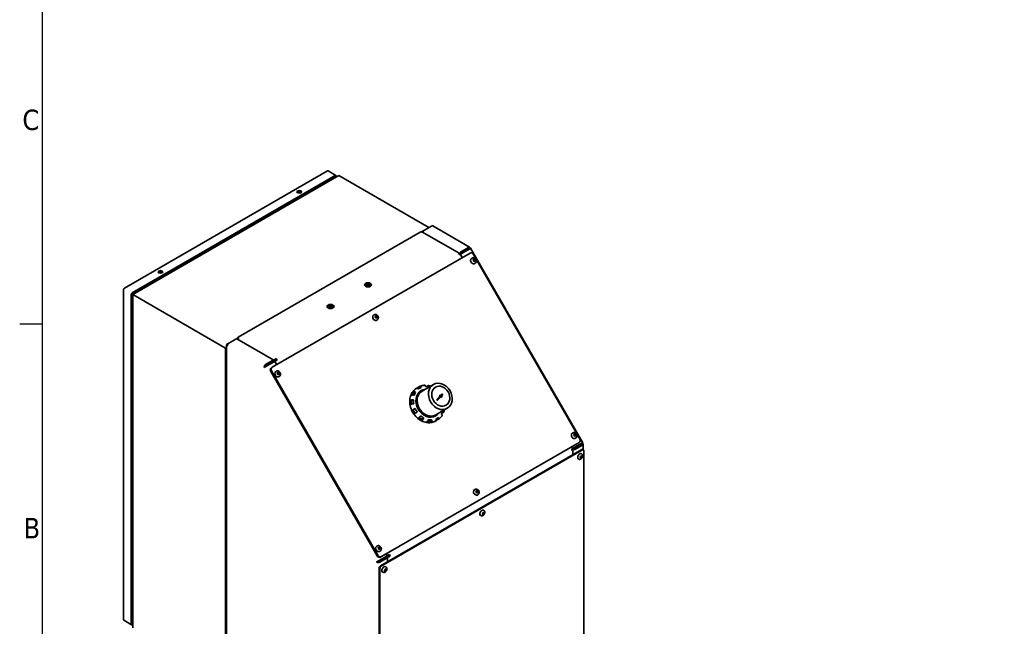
# Model space of a CAD drawing. Header units: millimetres. Extents: x 0 to 5940, y 0 to 4200.
# Tile 5 of 26: x 61 to 1751, y 882 to 1922. Entities that reach past the tile are written whole.
import ezdxf

# ---------------------------------------------------------------- set-up
doc = ezdxf.new("R2010")
doc.units = ezdxf.units.MM
doc.header["$LTSCALE"] = 10
doc.layers.get('0').update_dxf_attribs({"lineweight": 25})
for name, color, linetype, lineweight in [('Geometria schizzo (ISO)', 7, 'Continuous', 25), ('Simbolo (ISO)', 7, 'Continuous', 25), ('Spigoli visibili(ISO)', 7, 'Continuous', 35)]:
    doc.layers.add(name, color=color, linetype=linetype, lineweight=lineweight)
doc.styles.add('Testo nota (ISO)', font='tahoma.ttf')

# ---------------------------------------------------------------- blocks, each defined once
blk = doc.blocks.new('Bordi Bordo di default')
at = {"layer": 'Geometria schizzo (ISO)'}
blk.add_line((10, 140), (6.1, 140), dxfattribs=at)
at = {"layer": 'Geometria schizzo (ISO)', "flags": 128}
blk.add_lwpolyline([(10, 10), (10, 410), (584, 410), (584, 10), (10, 10)], dxfattribs=at)
at = {"layer": 'Simbolo (ISO)', "char_height": 3.5, "attachment_point": 7, "style": 'Testo nota (ISO)'}
for s, insert in [('C', (6.56, 173.19)), ('B', (6.78, 103.25))]:
    blk.add_mtext(s, dxfattribs=dict(at, insert=insert))

msp = doc.modelspace()

# ---------------------------------------------------------------- linework, layer by layer
at = {"layer": 'Spigoli visibili(ISO)'}
for p, q in [((240.747, 1461.352), (589.011, 1662.423)), ((590.131, 1662.534), (603.566, 1654.777)), ((254.182, 1453.596), (602.446, 1654.666)), ((255.37, 1450.607), (608.923, 1654.732)), ((255.596, 1452.779), (601.032, 1652.217)), ((583.43, 1642.054), (583.85, 1640.255)), ((590.595, 1646.191), (590.595, 1644.15)), ((602.616, 1651.302), (602.616, 1651.09)), ((604.03, 1653.752), (604.03, 1651.906)), ((608.923, 1654.732), (763.366, 1565.564)), ((748.345, 1557.767), (435.804, 1377.321)), ((755.587, 1561.074), (750.345, 1558.047)), ((750.795, 1557.787), (750.345, 1558.047)), ((750.345, 1558.047), (750.345, 1557.568)), ((815.137, 1521.513), (752.345, 1557.767)), ((753.138, 1558.026), (752.516, 1557.667)), ((755.587, 1561.074), (767.608, 1568.014)), ((769.815, 1568.092), (833.108, 1531.55)), ((494.42, 1325.799), (833.831, 1521.758)), ((831.018, 1531.404), (818.997, 1524.464)), ((831.018, 1529.771), (818.997, 1522.831)), ((820.304, 1521.452), (821.304, 1522.029)), ((821.304, 1522.029), (833.325, 1528.969)), ((831.018, 1529.771), (831.018, 1531.404)), ((832.612, 1528.851), (834.026, 1529.667)), ((834.711, 1529.948), (1027.409, 1196.186)), ((815.1, 1519.624), (815.583, 1519.903)), ((815.583, 1519.903), (815.316, 1519.314)), ((815.316, 1519.314), (815.583, 1519.903)), ((816.997, 1520.72), (815.583, 1519.903)), ((816.997, 1520.72), (816.32, 1519.222)), ((820.36, 1513.981), (817.313, 1519.258)), ((837.058, 1512.941), (836.688, 1512.727)), ((838.972, 1509.317), (839.808, 1511.133)), ((840.126, 1507.317), (838.972, 1509.317)), ((839.808, 1511.133), (841.8, 1510.95)), ((839.866, 1519.469), (1022.366, 1203.37)), ((842.118, 1507.133), (840.126, 1507.317)), ((840.76, 1510.349), (841.8, 1510.95)), ((841.8, 1510.95), (842.955, 1508.95)), ((841.915, 1508.349), (842.955, 1508.95)), ((842.955, 1508.95), (842.118, 1507.133)), ((842.308, 1503.847), (841.938, 1503.634)), ((239.163, 893.169), (239.163, 1458.609)), ((252.598, 885.412), (252.598, 1450.852)), ((254.012, 887.862), (254.012, 1450.036)), ((254.29, 1451.231), (255.37, 1450.607)), ((255.04, 1439.532), (255.37, 1438.554)), ((414.469, 1358.751), (255.37, 1450.607)), ((255.37, 879.06), (255.37, 1450.607)), ((669.12, 1415.982), (668.75, 1415.768)), ((671.034, 1412.358), (671.871, 1414.174)), ((672.188, 1410.358), (671.034, 1412.358)), ((671.871, 1414.174), (673.862, 1413.991)), ((674.18, 1410.174), (672.188, 1410.358)), ((672.822, 1413.39), (673.862, 1413.991)), ((673.862, 1413.991), (675.017, 1411.991)), ((673.977, 1411.39), (675.017, 1411.991)), ((674.37, 1406.888), (674, 1406.675)), ((675.017, 1411.991), (674.18, 1410.174)), ((419.712, 1367.156), (431.733, 1374.096)), ((432.147, 1374.335), (431.733, 1374.096)), ((432.183, 1374.314), (432.147, 1374.335)), ((433.206, 1374.468), (434.975, 1375.49)), ((496.971, 1337.783), (433.733, 1374.294)), ((435.354, 1374.075), (434.733, 1373.717)), ((434.975, 1375.49), (435.804, 1375.011)), ((416.126, 1359.708), (414.469, 1358.751)), ((414.469, 787.204), (414.469, 1358.751)), ((416.126, 1363.89), (416.126, 516.704)), ((419.712, 1367.156), (417.297, 1365.762)), ((418.109, 1365.293), (417.297, 1365.762)), ((495.142, 1337.486), (483.121, 1330.546)), ((483.121, 1328.913), (495.142, 1335.853)), ((485.428, 1328.111), (497.449, 1335.051)), ((495.971, 1335.375), (495.25, 1333.782)), ((495.971, 1335.375), (497.385, 1336.191)), ((496.664, 1334.598), (497.385, 1336.191)), ((497.385, 1336.191), (496.664, 1334.598)), ((498.799, 1337.008), (497.385, 1336.191)), ((498.799, 1337.008), (498.062, 1335.379)), ((502.162, 1330.269), (499.088, 1335.593)), ((500.979, 1340.648), (500.979, 1339.015)), ((501.979, 1337.96), (502.979, 1338.537)), ((481.887, 1326.36), (480.473, 1325.543)), ((483.121, 1328.913), (483.121, 1330.546)), ((483.829, 1329.321), (485.676, 1328.254)), ((491.884, 1318.562), (674.384, 1002.463)), ((494.42, 1325.799), (492.92, 1324.933)), ((675.884, 1003.329), (493.384, 1319.428)), ((501.182, 1319.023), (500.812, 1318.809)), ((503.096, 1315.399), (503.933, 1317.215)), ((504.251, 1313.399), (503.096, 1315.399)), ((503.933, 1317.215), (505.924, 1317.032)), ((506.242, 1313.215), (504.251, 1313.399)), ((504.884, 1316.431), (505.924, 1317.032)), ((505.924, 1317.032), (507.079, 1315.032)), ((506.039, 1314.431), (507.079, 1315.032)), ((506.432, 1309.929), (506.062, 1309.716)), ((507.079, 1315.032), (506.242, 1313.215)), ((740.445, 1288.645), (743.495, 1290.406)), ((742.825, 1290.238), (742.425, 1290.007)), ((744.498, 1289.823), (745.253, 1288.516)), ((747.625, 1290.122), (745.15, 1288.693)), ((748.445, 1293.264), (745.395, 1291.503)), ((746.55, 1289.501), (745.395, 1291.503)), ((750.203, 1291.374), (749.448, 1292.681)), ((750.515, 1286.017), (750.125, 1285.792)), ((771.175, 1296.213), (751.725, 1284.984)), ((757.119, 1294.288), (757.239, 1292.848)), ((762.576, 1294.403), (759.802, 1292.802)), ((763.276, 1292.292), (763.156, 1293.732)), ((733.983, 1269.76), (730.933, 1267.999)), ((733.103, 1267.799), (730.933, 1267.999)), ((732.392, 1276.977), (735.442, 1278.738)), ((733.103, 1267.799), (736.653, 1269.848)), ((737.979, 1284.244), (734.929, 1282.483)), ((736.908, 1281.109), (734.929, 1282.483)), ((736.653, 1269.848), (735.351, 1269.968)), ((736.734, 1278.477), (737.921, 1277.653)), ((736.908, 1281.109), (740.458, 1283.159)), ((740.458, 1283.159), (739.27, 1283.983)), ((741.416, 1266.907), (742.643, 1267.616)), ((742.643, 1267.616), (743.132, 1267.898)), ((743.146, 1277.553), (742.756, 1277.327)), ((744.494, 1276.279), (744.148, 1276.879)), ((782.204, 1275.583), (777.157, 1269.454)), ((777.387, 1268.955), (782.796, 1274.515)), ((777.556, 1269.016), (783.046, 1274.659)), ((782.796, 1274.515), (783.046, 1274.659)), ((783.175, 1277.161), (782.925, 1277.016)), ((784.175, 1275.429), (783.925, 1275.284)), ((783.941, 1277.851), (784.191, 1277.996)), ((785.862, 1280.025), (784.191, 1277.996)), ((784.957, 1276.736), (786.775, 1278.605)), ((784.957, 1276.736), (785.207, 1276.88)), ((787.025, 1278.749), (785.207, 1276.88)), ((786.775, 1278.605), (785.681, 1279.805)), ((787.025, 1278.749), (785.862, 1280.025)), ((786.775, 1278.605), (787.025, 1278.749)), ((731.489, 1261.32), (734.539, 1263.081)), ((737.528, 1253.693), (734.478, 1251.932)), ((735.907, 1263.289), (737.209, 1263.17)), ((738.739, 1254.392), (737.528, 1253.693)), ((739.807, 1255.009), (738.739, 1254.392)), ((741.026, 1266.682), (741.416, 1266.907)), ((794.675, 1255.51), (775.225, 1244.281)), ((788.517, 1249.806), (787.329, 1250.63)), ((737.978, 1245.87), (741.028, 1247.631)), ((742.239, 1248.33), (741.028, 1247.631)), ((742.239, 1248.33), (743.307, 1248.947)), ((747.664, 1240.349), (744.614, 1238.588)), ((749.075, 1242.616), (748.528, 1241.429)), ((750.12, 1234.767), (751.031, 1236.745)), ((750.12, 1234.767), (753.17, 1236.527)), ((751.031, 1236.745), (754.581, 1238.795)), ((754.416, 1244.39), (754.026, 1244.165)), ((754.034, 1237.607), (754.581, 1238.795)), ((755.643, 1245.099), (754.416, 1244.39)), ((756.132, 1245.382), (755.643, 1245.099)), ((761.974, 1235.991), (762.094, 1234.551)), ((764.418, 1241.771), (764.071, 1242.371)), ((764.11, 1240.341), (764.5, 1240.566)), ((764.461, 1233.385), (768.011, 1235.435)), ((768.131, 1233.995), (768.011, 1235.435)), ((775.806, 1234.442), (772.756, 1232.681)), ((775.325, 1233.946), (774.925, 1233.715)), ((775.048, 1236.909), (775.803, 1235.602)), ((775.515, 1242.716), (775.125, 1242.491)), ((777.625, 1238.161), (775.15, 1236.732)), ((777.706, 1235.539), (776.55, 1237.54)), ((777.706, 1235.539), (780.756, 1237.3)), ((780.753, 1238.459), (779.998, 1239.767)), ((784.793, 1245.124), (785.98, 1244.3)), ((786.034, 1247.366), (788.808, 1248.968)), ((761.674, 1233.302), (758.624, 1231.541)), ((764.661, 1230.985), (764.461, 1233.385)), ((764.661, 1230.985), (767.711, 1232.746)), ((1010.058, 1213.296), (1009.688, 1213.082)), ((1011.972, 1209.672), (1012.808, 1211.488)), ((1013.126, 1207.672), (1011.972, 1209.672)), ((1012.808, 1211.488), (1014.8, 1211.305)), ((1015.118, 1207.488), (1013.126, 1207.672)), ((1013.76, 1210.704), (1014.8, 1211.305)), ((1014.8, 1211.305), (1015.955, 1209.305)), ((1014.915, 1208.704), (1015.955, 1209.305)), ((1015.308, 1204.203), (1014.938, 1203.989)), ((1015.955, 1209.305), (1015.118, 1207.488)), ((1025.763, 1185.042), (679.988, 985.408)), ((681.402, 984.592), (1027.177, 1184.225)), ((1021.331, 1196.999), (681.92, 1001.04)), ((1009.452, 1186.463), (1007.86, 1189.221)), ((1008.502, 1184.706), (1009.146, 1184.642)), ((1009.146, 1184.642), (1008.502, 1184.706)), ((1008.663, 1184.364), (1009.146, 1184.642)), ((1010.56, 1185.459), (1008.924, 1185.621)), ((1010.56, 1185.459), (1009.146, 1184.642)), ((1010.317, 1176.124), (1010.317, 1183.451)), ((1013.847, 1188.534), (1012.847, 1187.956)), ((1025.409, 1193.076), (1013.388, 1186.135)), ((1025.868, 1195.474), (1013.847, 1188.534)), ((1014.803, 1185.319), (1026.824, 1192.259)), ((1025.409, 1194.916), (1026.824, 1195.732)), ((1025.409, 1193.076), (1026.824, 1192.259)), ((1028.677, 1184.374), (1027.263, 1185.19)), ((1027.995, 1193.996), (1027.995, 1184.768)), ((1029.298, 1183.001), (1029.298, 857.218)), ((1020.126, 1168.354), (1019.602, 1168.656)), ((1022.928, 1170.913), (1023.744, 1173.017)), ((1023.744, 1169.751), (1022.928, 1170.913)), ((1023.744, 1173.017), (1025.377, 1173.96)), ((1025.377, 1170.694), (1023.744, 1169.751)), ((1023.906, 1171.543), (1025.377, 1170.694)), ((1026.194, 1172.798), (1024.78, 1173.615)), ((1025.376, 1177.447), (1024.852, 1177.749)), ((1025.377, 1173.96), (1026.194, 1172.798)), ((1026.194, 1172.798), (1025.377, 1170.694)), ((842.12, 1116.337), (841.75, 1116.123)), ((844.034, 1112.713), (844.871, 1114.529)), ((845.188, 1110.713), (844.034, 1112.713)), ((844.871, 1114.529), (846.862, 1114.346)), ((847.18, 1110.529), (845.188, 1110.713)), ((845.822, 1113.745), (846.862, 1114.346)), ((846.862, 1114.346), (848.017, 1112.346)), ((846.977, 1111.745), (848.017, 1112.346)), ((847.37, 1107.244), (847, 1107.03)), ((848.017, 1112.346), (847.18, 1110.529)), ((852.188, 1071.395), (851.664, 1071.697)), ((854.99, 1073.954), (855.806, 1076.058)), ((855.806, 1072.792), (854.99, 1073.954)), ((855.806, 1076.058), (857.439, 1077.001)), ((857.439, 1073.735), (855.806, 1072.792)), ((855.969, 1074.584), (857.439, 1073.735)), ((858.256, 1075.839), (856.842, 1076.656)), ((857.438, 1080.488), (856.914, 1080.79)), ((857.439, 1077.001), (858.256, 1075.839)), ((858.256, 1075.839), (857.439, 1073.735)), ((674.182, 1019.378), (673.812, 1019.164)), ((676.096, 1015.754), (676.933, 1017.57)), ((677.251, 1013.754), (676.096, 1015.754)), ((676.933, 1017.57), (678.924, 1017.387)), ((677.884, 1016.786), (678.924, 1017.387)), ((678.924, 1017.387), (680.079, 1015.387)), ((679.039, 1014.786), (680.079, 1015.387)), ((680.079, 1015.387), (679.242, 1013.57)), ((679.242, 1013.57), (677.251, 1013.754)), ((677.513, 992.217), (689.534, 999.158)), ((689.992, 1001.556), (677.972, 994.616)), ((678.927, 991.401), (690.948, 998.341)), ((679.432, 1010.285), (679.062, 1010.071)), ((680.42, 1000.174), (681.92, 1001.04)), ((689.534, 1000.114), (687.793, 1000.287)), ((690.948, 1000.931), (689.208, 1001.103)), ((689.208, 1001.103), (690.948, 1000.931)), ((689.534, 1000.114), (690.948, 1000.931)), ((691.281, 1002.705), (689.662, 1005.51)), ((692.362, 1001.747), (690.583, 1001.923)), ((692.362, 1001.747), (690.948, 1000.931)), ((692.119, 992.413), (692.119, 999.776)), ((695.776, 1004.602), (694.776, 1004.025)), ((695.19, 1002.631), (696.605, 1001.814)), ((674.684, 992.425), (673.27, 991.608)), ((677.513, 992.217), (678.927, 991.401)), ((677.866, 981.734), (677.866, 655.952)), ((678.22, 994.759), (678.22, 992.626)), ((679.281, 655.136), (679.281, 980.918)), ((689.5, 983.529), (688.977, 983.831)), ((254.577, 966.865), (254.012, 966.539)), ((684.25, 974.436), (683.727, 974.738)), ((687.052, 976.995), (687.869, 979.099)), ((687.869, 975.833), (687.052, 976.995)), ((687.869, 979.099), (689.502, 980.042)), ((689.502, 976.776), (687.869, 975.833)), ((688.031, 977.625), (689.502, 976.776)), ((690.318, 978.88), (688.904, 979.697)), ((689.502, 980.042), (690.318, 978.88)), ((690.318, 978.88), (689.502, 976.776)), ((255.37, 900.697), (254.012, 899.913)), ((255.182, 907.428), (255.37, 907.987)), ((239.627, 892.143), (253.062, 884.387)), ((255.37, 885.183), (254.182, 884.498))]:
    msp.add_line(p, q, dxfattribs=at)
for centre, major_axis, ratio, start_param, end_param in [((589.011, 1660.594), (1.12, 1.94), 0.57735027, 0, 0.78539816), ((601.032, 1650.388), (1.12, 1.94), 0.57735027, 5.49778714, 7.06858347), ((602.446, 1652.837), (1.12, 1.94), 0.57735027, 5.49778714, 7.06858347), ((540.744, 1625.166), (-4, 0), 0.57735027, 3.50295978, 5.92181818), ((750.345, 1554.302), (-2, 3.464), 0.57735027, 5.49778714, 6.28318531), ((750.345, 1554.302), (2, 3.464), 0.57735027, 0, 0.78539816), ((755.587, 1557.808), (2, 3.464), 0.57735027, 0.78539816, 1.99787491), ((813.52, 1517.828), (-2, 3.464), 0.57735027, 4.71238898, 5.49778714), ((818.411, 1521.536), (-1.459, -1.459), 0.31783725, 4.01195004, 5.58274637), ((819.718, 1520.157), (-1.459, -1.459), 0.31783725, 4.01195004, 4.62742975), ((836.331, 1517.428), (-2.5, 4.33), 0.81649658, 4.71238898, 6.28318531), ((839.313, 1508.18), (2.625, -4.547), 0.81649658, 3.14159265, 6.28318531), ((302.449, 1487.586), (-4, 0), 0.57735027, 3.50295978, 5.92181818), ((240.747, 1459.524), (1.12, 1.94), 0.57735027, 0.78539816, 2.35619449), ((254.182, 1451.767), (1.12, 1.94), 0.57735027, 0.78539816, 2.35619449), ((255.596, 1450.95), (1.12, 1.94), 0.57735027, 0.78539816, 2.35619449), ((252.527, 1439.25), (2.56, 0), 0.57735027, 5.33117725, 7.23519337), ((252.527, 1437.617), (-3.1, 0), 0.57735027, 2.0703204, 2.73118393), ((252.598, 1432.677), (-3.1, 0), 0.57735027, 2.04451424, 2.67732099), ((252.598, 1432.677), (-4.6, 0), 0.57735027, 1.8832955, 2.21752379), ((252.598, 1420.43), (-4.6, 0), 0.57735027, 1.8832955, 2.21752379), ((252.598, 1419.613), (-4.4, 0), 0.57735027, 1.89801674, 2.25230815), ((671.375, 1411.221), (2.625, -4.547), 0.81649658, 3.14159265, 6.28318531), ((252.598, 1396.751), (-4.4, 0), 0.57735027, 1.89801674, 2.25230815), ((252.598, 1395.935), (-3.1, 0), 0.57735027, 2.04451424, 2.05749128), ((252.598, 1395.935), (-4.6, 0), 0.57735027, 1.8832955, 2.21752379), ((252.598, 1383.687), (-4.6, 0), 0.57735027, 1.8832955, 2.21752379), ((431.733, 1370.83), (2, 3.464), 0.57735027, 0, 0.78539816), ((437.804, 1373.857), (-2, 3.464), 0.57735027, 5.49778714, 7.06858347), ((437.804, 1373.857), (2, 3.464), 0.57735027, 0.78539816, 1.99787491), ((494.556, 1334.558), (1.459, 1.459), 0.31783725, 5.58274637, 7.1535427), ((500.979, 1337.382), (2, -3.464), 0.57735027, 1.57079633, 2.35619449), ((500.979, 1337.382), (-1, 1.732), 0.57735027, 4.71238898, 5.49778714), ((495.42, 1320.603), (-2.5, 4.33), 0.81649658, 0, 1.57079633), ((496.92, 1321.469), (-2.5, 4.33), 0.81649658, 0, 1.57079633), ((503.437, 1314.262), (2.625, -4.547), 0.81649658, 3.14159265, 6.28318531), ((762.625, 1264.141), (-12.5, 21.651), 0.81649658, 0, 3.14159265), ((759.075, 1262.092), (-16.25, 28.146), 0.81649658, 6.17528374, 6.39108687), ((763.015, 1264.367), (-12.5, 21.651), 0.81649658, 5.93501929, 6.83003626), ((763.475, 1264.632), (-12.04, 20.854), 0.81649658, 6.06325942, 6.85346453), ((763.475, 1264.632), (-11.75, 20.352), 0.81649658, 0, 0.58619046), ((762.625, 1264.141), (-15, 25.981), 0.81649658, 6.16625235, 6.40011827), ((756.619, 1293.999), (0.09, 1.002), 0.49756275, 5.04949839, 6.34195616), ((759.075, 1262.092), (16.25, -28.146), 0.81649658, 2.55196939, 2.5919034), ((762.625, 1264.141), (15, -25.981), 0.81649658, 2.50106092, 2.73492684), ((759.075, 1262.092), (-16.25, 28.146), 0.81649658, 0.93929599, 1.15509912), ((759.075, 1262.092), (-16.25, 28.146), 0.81649658, 0.41569721, 0.63150034), ((759.075, 1262.092), (-15, 25.981), 0.81649658, 0.93026459, 1.11800177), ((736.234, 1278.188), (0.912, -0.423), 0.49777855, 1.2344658, 2.80490351), ((759.075, 1262.092), (-15, 25.981), 0.81649658, 0.40666581, 0.50947692), ((762.625, 1264.141), (-15, 25.981), 0.81649658, 0.93026459, 1.16413051), ((762.625, 1264.141), (-15, 25.981), 0.81649658, 0.40666581, 0.64053174), ((762.219, 1263.907), (12.094, -20.947), 0.81649658, 3.7090108, 4.14497083), ((763.475, 1264.632), (12.04, -20.854), 0.81649658, 4.14210975, 5.28266821), ((763.475, 1264.632), (11.75, -20.352), 0.81649658, 3.72778311, 4.12619852), ((763.475, 1264.632), (11.75, -20.352), 0.81649658, 4.12619852, 5.29857944), ((777.362, 1269.242), (-0.15, 0.26), 0.81649658, 0.29670597, 3.36848546), ((783.675, 1276.295), (-1, 1.732), 0.81649658, 5.36559338, 7.79418918), ((783.425, 1276.15), (-0.5, 0.866), 0.81649658, 0, 3.14159265), ((783.425, 1276.15), (-1, 1.732), 0.81649658, 5.36559338, 6.19468146), ((783.675, 1276.295), (1, -1.732), 0.81649658, 5.29578021, 7.72437601), ((783.425, 1276.15), (1, -1.732), 0.81649658, 0.08850384, 1.4411907), ((759.075, 1262.092), (-16.25, 28.146), 0.81649658, 1.46289476, 1.67869789), ((735.407, 1263.001), (-1.001, -0.082), 0.28797443, 4.16632582, 5.73676354), ((759.075, 1262.092), (-15, 25.981), 0.81649658, 1.45386337, 1.68772929), ((762.625, 1264.141), (-15, 25.981), 0.81649658, 1.45386337, 1.68772929), ((763.015, 1264.367), (12.5, -21.651), 0.81649658, 4.16553803, 5.25923993), ((762.625, 1264.141), (15, -25.981), 0.81649658, 0.40666581, 0.64053174), ((759.075, 1262.092), (-16.25, 28.146), 0.81649658, 1.98649354, 2.20229667), ((759.075, 1262.092), (-15, 25.981), 0.81649658, 2.02359088, 2.21132806), ((762.625, 1264.141), (-15, 25.981), 0.81649658, 1.97746214, 2.21132806), ((753.534, 1237.319), (-0.571, -0.826), 0.28797443, 0.54642177, 2.11685949), ((762.219, 1263.907), (12.094, -20.947), 0.81649658, 5.27980713, 5.71576716), ((763.475, 1264.632), (11.75, -20.352), 0.81649658, 5.29857944, 5.69699485), ((762.625, 1264.141), (-15, 25.981), 0.81649658, 2.50106092, 2.73492684), ((763.475, 1264.632), (11.75, -20.352), 0.81649658, 5.69699485, 6.28318531), ((763.475, 1264.632), (12.04, -20.854), 0.81649658, 5.71290608, 6.50311119), ((763.015, 1264.367), (12.5, -21.651), 0.81649658, 5.73633436, 6.63135133), ((767.631, 1233.706), (0.09, 1.002), 0.49777855, 3.4782818, 5.04871951), ((759.075, 1262.092), (16.25, -28.146), 0.81649658, 6.17528374, 6.39108687), ((762.625, 1264.141), (15, -25.981), 0.81649658, 6.16625235, 6.40011827), ((780.252, 1238.171), (0.503, -0.871), 0.573903, 6.28303528, 7.85347309), ((759.075, 1262.092), (16.25, -28.146), 0.81649658, 0.54968925, 0.58962326), ((788.017, 1249.517), (0.913, -0.423), 0.49756275, 5.94643451, 7.51687222), ((759.075, 1262.092), (-16.25, 28.146), 0.81649658, 2.51009231, 2.72589544), ((759.075, 1262.092), (-15, 25.981), 0.81649658, 2.63211575, 2.73492684), ((1012.313, 1208.536), (2.625, -4.547), 0.81649658, 3.14159265, 6.28318531), ((1018.831, 1201.329), (2.5, -4.33), 0.81649658, 0, 1.57079633), ((1006.317, 1183.893), (-2, 3.464), 0.57735027, 3.92699082, 4.71238898), ((1011.974, 1186.275), (-1.993, -0.534), 0.31783725, 0.70043894, 2.27123526), ((1011.433, 1188.097), (-1.993, -0.534), 0.31783725, 1.65575555, 2.27123526), ((1025.763, 1182.592), (1.5, 2.598), 0.57735027, 0, 0.78539816), ((1027.177, 1181.776), (1.5, 2.598), 0.57735027, 5.49778714, 7.06858347), ((1022.227, 1173.203), (-2.625, -4.547), 0.57735027, 3.14159265, 6.28318531), ((844.375, 1111.577), (2.625, -4.547), 0.81649658, 3.14159265, 6.28318531), ((854.289, 1076.244), (-2.625, -4.547), 0.57735027, 3.14159265, 6.28318531), ((676.437, 1014.618), (2.625, -4.547), 0.81649658, 3.14159265, 6.28318531), ((677.92, 1004.504), (2.5, -4.33), 0.81649658, 4.71238898, 6.28318531), ((679.42, 1005.37), (2.5, -4.33), 0.81649658, 4.71238898, 6.28318531), ((688.119, 999.298), (1.993, 0.534), 0.31783725, 5.41282792, 6.98362424), ((693.776, 1003.447), (-1, 1.732), 0.57735027, 3.92699082, 4.71238898), ((693.776, 1003.447), (2, -3.464), 0.57735027, 0.78539816, 1.57079633), ((679.988, 982.959), (-1.5, -2.598), 0.57735027, 3.92699082, 5.49778714), ((681.402, 982.142), (1.5, 2.598), 0.57735027, 0.78539816, 2.35619449), ((686.352, 979.285), (-2.625, -4.547), 0.57735027, 3.14159265, 6.28318531), ((254.977, 966.28), (2.5, 0), 0.57735027, 1.4128917, 1.96688062), ((255.284, 966.457), (1, 0), 0.57735027, 1.48453788, 2.35619449), ((252.669, 963.232), (-4.5, 0), 0.57735027, 1.87397582, 2.21461634), ((252.598, 963.192), (-4.6, 0), 0.57735027, 1.8832955, 2.21752379), ((252.598, 950.944), (-4.6, 0), 0.57735027, 1.8832955, 2.21752379), ((252.598, 950.128), (-4.4, 0), 0.57735027, 1.89801674, 2.25230815), ((252.598, 927.266), (-4.4, 0), 0.57735027, 1.89801674, 2.25230815), ((252.669, 926.408), (-3.1, 0), 0.57735027, 2.01904515, 2.23115137), ((252.598, 926.449), (-4.6, 0), 0.57735027, 1.8832955, 2.21752379), ((252.598, 914.202), (-4.6, 0), 0.57735027, 1.8832955, 2.21752379), ((252.669, 909.344), (-3.1, 0), 0.57735027, 2.01904515, 2.62871896), ((252.669, 907.711), (2.56, 0), 0.57735027, 5.26487595, 6.0910872), ((240.747, 894.083), (-1.12, -1.94), 0.57735027, 5.49778714, 6.28318531), ((254.182, 886.327), (-1.12, -1.94), 0.57735027, 5.49778714, 7.06858347), ((255.596, 888.776), (-1.12, -1.94), 0.57735027, 5.49778714, 6.9252359)]:
    msp.add_ellipse(centre, major_axis=major_axis, ratio=ratio, start_param=start_param, end_param=end_param, dxfattribs=at)
for centre, major_axis, ratio in [((540.744, 1626.799), (-4, 0), 0.57735027), ((302.449, 1489.219), (-4, 0), 0.57735027), ((658.774, 1467.141), (6, 0), 0.57735027), ((658.774, 1467.141), (4.5, 0), 0.57735027), ((658.774, 1467.141), (-2.459, 0), 0.57735027), ((594.428, 1429.991), (6, 0), 0.57735027), ((594.428, 1429.991), (4.5, 0), 0.57735027), ((594.428, 1429.991), (-2.459, 0), 0.57735027), ((782.925, 1275.862), (-11.75, 20.352), 0.81649658), ((783.675, 1276.295), (-8.951, 15.504), 0.81649658), ((783.675, 1276.295), (-0.5, 0.866), 0.81649658)]:
    msp.add_ellipse(centre, major_axis=major_axis, ratio=ratio, dxfattribs=at)
for points in [[(767.608, 1568.014), (768.418, 1568.401), (769.219, 1568.425), (769.814, 1568.09)], [(501.979, 1337.96), (501.759, 1337.67), (501.475, 1337.342), (501.19, 1337.015)], [(481.887, 1326.36), (482.231, 1326.499), (482.804, 1326.77), (483.379, 1327.043)], [(744.148, 1276.879), (743.814, 1277.105), (743.48, 1277.329), (743.146, 1277.553)], [(764.5, 1240.566), (764.474, 1240.967), (764.446, 1241.369), (764.418, 1241.771)], [(694.776, 1004.025), (694.415, 1003.98), (693.99, 1003.897), (693.564, 1003.815)], [(674.684, 992.425), (674.977, 992.653), (675.498, 993.013), (676.022, 993.375)]]:
    msp.add_open_spline(points, degree=3, dxfattribs=at)
for points, knots in [([(815.583, 1519.903), (815.738, 1520.853), (815.433, 1521.524), (814.853, 1521.611), (814.48, 1521.667), (814, 1521.487), (813.52, 1521.094)], [0, 0, 0, 0, 0.95510012, 0.95510012, 0.95510012, 1.57079633, 1.57079633, 1.57079633, 1.57079633]), ([(818.997, 1524.464), (818.099, 1523.945), (817.118, 1522.96), (816.446, 1521.902), (816.01, 1521.216), (815.704, 1520.506), (815.583, 1519.903)], [-3.14159265, -3.14159265, -3.14159265, -3.14159265, -2.18902256, -2.18902256, -2.18902256, -1.57079633, -1.57079633, -1.57079633, -1.57079633]), ([(817.417, 1519.083), (817.939, 1519.594), (818.637, 1520.186), (819.371, 1520.736), (820.035, 1521.234), (820.721, 1521.692), (821.304, 1522.029)], [1.84069947, 1.84069947, 1.84069947, 1.84069947, 2.52336642, 2.52336642, 2.52336642, 3.14159265, 3.14159265, 3.14159265, 3.14159265]), ([(834.026, 1529.667), (833.99, 1530.728), (833.493, 1531.51), (832.722, 1531.707), (832.225, 1531.834), (831.622, 1531.726), (831.018, 1531.404)], [0, 0, 0, 0, 0.95510012, 0.95510012, 0.95510012, 1.57079633, 1.57079633, 1.57079633, 1.57079633]), ([(832.612, 1528.851), (832.569, 1529.494), (832.193, 1529.929), (831.664, 1529.934), (831.461, 1529.936), (831.24, 1529.88), (831.018, 1529.771)], [0, 0, 0, 0, 1.13581186, 1.13581186, 1.13581186, 1.57079633, 1.57079633, 1.57079633, 1.57079633]), ([(832.612, 1528.851), (833.021, 1529.017), (833.088, 1528.984), (832.792, 1528.743), (832.679, 1528.651), (832.518, 1528.531), (832.325, 1528.392)], [0, 0, 0, 0, 1.13581186, 1.13581186, 1.13581186, 1.57079633, 1.57079633, 1.57079633, 1.57079633]), ([(833.325, 1528.969), (834.199, 1529.534), (834.737, 1529.904), (834.711, 1529.948), (834.695, 1529.977), (834.453, 1529.876), (834.026, 1529.667)], [0, 0, 0, 0, 0.95510012, 0.95510012, 0.95510012, 1.57079633, 1.57079633, 1.57079633, 1.57079633]), ([(815.52, 1518.983), (816.53, 1519.313), (817.203, 1519.448), (817.313, 1519.258), (817.313, 1519.258), (817.313, 1519.258), (817.313, 1519.258)], [0, 0, 0, 0, 0.955100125, 0.955100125, 0.955100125, 0.955316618, 0.955316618, 0.955316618, 0.955316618]), ([(837.058, 1512.941), (837.477, 1513.182), (837.936, 1513.353), (838.889, 1513.54), (839.381, 1513.553), (840.37, 1513.429), (840.863, 1513.282), (841.817, 1512.841), (842.271, 1512.535), (843.095, 1511.791), (843.459, 1511.346), (844.05, 1510.361), (844.275, 1509.82), (844.55, 1508.695), (844.603, 1508.112), (844.512, 1506.977), (844.38, 1506.425), (843.935, 1505.432), (843.641, 1504.985), (842.989, 1504.308), (842.663, 1504.053), (842.308, 1503.847)], [4.71238898, 4.71238898, 4.71238898, 4.71238898, 4.9845269, 4.9845269, 5.26570537, 5.26570537, 5.57085659, 5.57085659, 5.90560525, 5.90560525, 6.2621348, 6.2621348, 6.62626101, 6.62626101, 6.98417731, 6.98417731, 7.31990137, 7.31990137, 7.62315054, 7.62315054, 7.85398163, 7.85398163, 7.85398163, 7.85398163]), ([(669.12, 1415.982), (669.539, 1416.224), (669.998, 1416.394), (670.951, 1416.581), (671.443, 1416.594), (672.432, 1416.47), (672.925, 1416.323), (673.879, 1415.882), (674.333, 1415.576), (675.157, 1414.832), (675.521, 1414.387), (676.112, 1413.403), (676.337, 1412.861), (676.612, 1411.736), (676.665, 1411.153), (676.574, 1410.019), (676.442, 1409.466), (675.998, 1408.473), (675.703, 1408.026), (675.051, 1407.349), (674.726, 1407.094), (674.37, 1406.888)], [4.71238898, 4.71238898, 4.71238898, 4.71238898, 4.9845269, 4.9845269, 5.26570537, 5.26570537, 5.57085659, 5.57085659, 5.90560525, 5.90560525, 6.2621348, 6.2621348, 6.62626101, 6.62626101, 6.98417731, 6.98417731, 7.31990137, 7.31990137, 7.62315054, 7.62315054, 7.85398163, 7.85398163, 7.85398163, 7.85398163]), ([(417.297, 1365.762), (416.397, 1365.145), (415.968, 1364.27), (416.183, 1363.448), (416.322, 1362.918), (416.717, 1362.415), (417.297, 1362.017)], [0, 0, 0, 0, 0.95510012, 0.95510012, 0.95510012, 1.57079633, 1.57079633, 1.57079633, 1.57079633]), ([(417.297, 1362.017), (417.214, 1363.106), (417.589, 1364.446), (418.241, 1365.519), (418.66, 1366.211), (419.185, 1366.789), (419.712, 1367.156)], [0, 0, 0, 0, 0.95510012, 0.95510012, 0.95510012, 1.57079633, 1.57079633, 1.57079633, 1.57079633]), ([(497.385, 1336.191), (497.571, 1337.121), (497.297, 1337.774), (496.673, 1337.891), (496.268, 1337.966), (495.725, 1337.823), (495.142, 1337.486)], [1.57079633, 1.57079633, 1.57079633, 1.57079633, 2.52336642, 2.52336642, 2.52336642, 3.14159265, 3.14159265, 3.14159265, 3.14159265]), ([(500.979, 1340.648), (499.923, 1340.218), (498.879, 1339.264), (498.204, 1338.204), (497.799, 1337.568), (497.524, 1336.902), (497.408, 1336.318)], [0, 0, 0, 0, 0.95510012, 0.95510012, 0.95510012, 1.5288113, 1.5288113, 1.5288113, 1.5288113]), ([(497.449, 1335.051), (498.347, 1335.57), (498.977, 1335.779), (499.087, 1335.595), (499.087, 1335.594), (499.088, 1335.594), (499.088, 1335.593)], [-3.141592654, -3.141592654, -3.141592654, -3.141592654, -2.189022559, -2.189022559, -2.189022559, -2.186276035, -2.186276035, -2.186276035, -2.186276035]), ([(500.979, 1339.015), (500.259, 1338.813), (499.553, 1338.234), (499.143, 1337.65), (498.986, 1337.426), (498.87, 1337.204), (498.799, 1337.008)], [0, 0, 0, 0, 1.13581186, 1.13581186, 1.13581186, 1.57079633, 1.57079633, 1.57079633, 1.57079633]), ([(499.237, 1335.342), (499.773, 1335.833), (500.478, 1336.422), (501.19, 1337.015), (501.83, 1337.548), (502.469, 1338.08), (502.979, 1338.537)], [0.26990314, 0.26990314, 0.26990314, 0.26990314, 0.95510012, 0.95510012, 0.95510012, 1.57079633, 1.57079633, 1.57079633, 1.57079633]), ([(483.121, 1330.546), (482.257, 1330.005), (481.405, 1328.94), (480.922, 1327.77), (480.61, 1327.016), (480.449, 1326.227), (480.473, 1325.543)], [0, 0, 0, 0, 0.95510012, 0.95510012, 0.95510012, 1.57079633, 1.57079633, 1.57079633, 1.57079633]), ([(480.473, 1325.543), (481.135, 1325.866), (482.249, 1326.45), (483.378, 1327.042), (484.105, 1327.424), (484.831, 1327.805), (485.428, 1328.111)], [0, 0, 0, 0, 0.95510012, 0.95510012, 0.95510012, 1.57079633, 1.57079633, 1.57079633, 1.57079633]), ([(481.887, 1326.36), (481.844, 1327.003), (482.133, 1327.822), (482.575, 1328.388), (482.745, 1328.605), (482.933, 1328.785), (483.121, 1328.913)], [0, 0, 0, 0, 1.13581186, 1.13581186, 1.13581186, 1.57079633, 1.57079633, 1.57079633, 1.57079633]), ([(501.182, 1319.023), (501.601, 1319.265), (502.061, 1319.435), (503.013, 1319.622), (503.505, 1319.635), (504.494, 1319.511), (504.987, 1319.364), (505.941, 1318.923), (506.395, 1318.617), (507.22, 1317.873), (507.583, 1317.428), (508.174, 1316.444), (508.399, 1315.902), (508.674, 1314.777), (508.727, 1314.194), (508.636, 1313.06), (508.504, 1312.507), (508.06, 1311.514), (507.766, 1311.067), (507.113, 1310.391), (506.788, 1310.135), (506.432, 1309.929)], [4.71238898, 4.71238898, 4.71238898, 4.71238898, 4.9845269, 4.9845269, 5.26570537, 5.26570537, 5.57085659, 5.57085659, 5.90560525, 5.90560525, 6.2621348, 6.2621348, 6.62626101, 6.62626101, 6.98417731, 6.98417731, 7.31990137, 7.31990137, 7.62315054, 7.62315054, 7.85398163, 7.85398163, 7.85398163, 7.85398163]), ([(742.425, 1290.007), (739.973, 1288.591), (737.798, 1286.698), (734.213, 1282.146), (732.807, 1279.485), (730.899, 1273.651), (730.405, 1270.474), (730.386, 1263.928), (730.865, 1260.558), (732.75, 1253.973), (734.158, 1250.759), (737.758, 1244.815), (739.951, 1242.085), (744.902, 1237.389), (747.66, 1235.423), (753.461, 1232.46), (756.502, 1231.461), (762.553, 1230.541), (765.561, 1230.614), (770.713, 1231.711), (772.912, 1232.552), (774.925, 1233.715)], [1.57079633, 1.57079633, 1.57079633, 1.57079633, 1.88602243, 1.88602243, 2.20293633, 2.20293633, 2.52285703, 2.52285703, 2.84469127, 2.84469127, 3.16724325, 3.16724325, 3.48993692, 3.48993692, 3.81242648, 3.81242648, 4.13404776, 4.13404776, 4.45350288, 4.45350288, 4.71238898, 4.71238898, 4.71238898, 4.71238898]), ([(739.27, 1283.983), (739.172, 1284.051), (739.043, 1284.123), (738.815, 1284.221), (738.676, 1284.264), (738.451, 1284.31), (738.324, 1284.319), (738.136, 1284.305), (738.04, 1284.279), (737.979, 1284.244)], [-0.148545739, -0.148545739, -0.148545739, -0.148545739, -0.11122058, -0.11122058, -0.074017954, -0.074017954, -0.036953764, -0.036953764, 0, 0, 0, 0]), ([(743.495, 1290.406), (743.556, 1290.442), (743.643, 1290.458), (743.805, 1290.442), (743.908, 1290.406), (744.083, 1290.305), (744.186, 1290.221), (744.348, 1290.05), (744.436, 1289.931), (744.498, 1289.823)], [-0.59423333, -0.59423333, -0.59423333, -0.59423333, -0.557279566, -0.557279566, -0.520215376, -0.520215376, -0.48301275, -0.48301275, -0.445687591, -0.445687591, -0.445687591, -0.445687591]), ([(749.448, 1292.681), (749.385, 1292.789), (749.298, 1292.907), (749.136, 1293.079), (749.032, 1293.162), (748.857, 1293.264), (748.754, 1293.3), (748.593, 1293.316), (748.506, 1293.299), (748.445, 1293.264)], [-0.148545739, -0.148545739, -0.148545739, -0.148545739, -0.11122058, -0.11122058, -0.074017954, -0.074017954, -0.036953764, -0.036953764, 0, 0, 0, 0]), ([(756.68, 1295.002), (756.108, 1294.986), (755.54, 1294.95), (754.412, 1294.838), (753.852, 1294.763), (752.743, 1294.572), (752.194, 1294.457), (751.109, 1294.188), (750.573, 1294.034), (749.517, 1293.687), (748.996, 1293.495), (748.484, 1293.283)], [1.155227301, 1.155227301, 1.155227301, 1.155227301, 1.216758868, 1.216758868, 1.278290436, 1.278290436, 1.339822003, 1.339822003, 1.401353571, 1.401353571, 1.462885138, 1.462885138, 1.462885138, 1.462885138]), ([(763.156, 1293.732), (763.146, 1293.851), (763.12, 1293.982), (763.054, 1294.174), (763.003, 1294.268), (762.902, 1294.385), (762.834, 1294.429), (762.713, 1294.453), (762.638, 1294.439), (762.576, 1294.403)], [-0.148545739, -0.148545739, -0.148545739, -0.148545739, -0.11122058, -0.11122058, -0.074017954, -0.074017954, -0.036953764, -0.036953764, 0, 0, 0, 0]), ([(766.365, 1293.436), (766.322, 1293.451), (766.278, 1293.467), (765.662, 1293.679), (765.087, 1293.858), (763.933, 1294.178), (763.354, 1294.319), (762.775, 1294.44)], [0.81151081, 0.81151081, 0.81151081, 0.81151081, 0.816198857, 0.816198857, 0.877618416, 0.877618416, 0.939037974, 0.939037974, 0.939037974, 0.939037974]), ([(735.351, 1269.968), (735.243, 1269.978), (735.103, 1269.982), (734.857, 1269.972), (734.709, 1269.958), (734.47, 1269.922), (734.338, 1269.893), (734.142, 1269.835), (734.045, 1269.795), (733.983, 1269.76)], [-0.148545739, -0.148545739, -0.148545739, -0.148545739, -0.11122058, -0.11122058, -0.074017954, -0.074017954, -0.036953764, -0.036953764, 0, 0, 0, 0]), ([(788.94, 1249.122), (789.124, 1249.684), (789.291, 1250.256), (789.591, 1251.415), (789.724, 1252.002), (789.848, 1252.642), (789.857, 1252.688), (789.865, 1252.733)], [5.344147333, 5.344147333, 5.344147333, 5.344147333, 5.405566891, 5.405566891, 5.46698645, 5.46698645, 5.471674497, 5.471674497, 5.471674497, 5.471674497]), ([(748.528, 1241.429), (748.483, 1241.331), (748.416, 1241.207), (748.285, 1240.999), (748.199, 1240.878), (748.048, 1240.69), (747.956, 1240.589), (747.808, 1240.449), (747.725, 1240.384), (747.664, 1240.349)], [0.445687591, 0.445687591, 0.445687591, 0.445687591, 0.48301275, 0.48301275, 0.520215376, 0.520215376, 0.557279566, 0.557279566, 0.59423333, 0.59423333, 0.59423333, 0.59423333]), ([(762.094, 1234.551), (762.104, 1234.432), (762.101, 1234.284), (762.072, 1234.037), (762.041, 1233.895), (761.968, 1233.678), (761.913, 1233.563), (761.806, 1233.407), (761.736, 1233.338), (761.674, 1233.302)], [-0.148545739, -0.148545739, -0.148545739, -0.148545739, -0.11122058, -0.11122058, -0.074017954, -0.074017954, -0.036953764, -0.036953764, 0, 0, 0, 0]), ([(775.803, 1235.602), (775.865, 1235.494), (775.924, 1235.359), (775.991, 1235.133), (776.012, 1235.001), (776.012, 1234.799), (775.992, 1234.692), (775.925, 1234.544), (775.867, 1234.477), (775.806, 1234.442)], [-0.148545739, -0.148545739, -0.148545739, -0.148545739, -0.11122058, -0.11122058, -0.074017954, -0.074017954, -0.036953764, -0.036953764, 0, 0, 0, 0]), ([(780.792, 1237.324), (781.231, 1237.662), (781.658, 1238.016), (782.487, 1238.758), (782.888, 1239.145), (783.664, 1239.95), (784.038, 1240.368), (784.757, 1241.233), (785.103, 1241.68), (785.763, 1242.601), (786.079, 1243.075), (786.379, 1243.562)], [4.820300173, 4.820300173, 4.820300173, 4.820300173, 4.88183174, 4.88183174, 4.943363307, 4.943363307, 5.004894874, 5.004894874, 5.066426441, 5.066426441, 5.127958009, 5.127958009, 5.127958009, 5.127958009]), ([(785.98, 1244.3), (786.078, 1244.232), (786.179, 1244.144), (786.312, 1243.991), (786.368, 1243.899), (786.419, 1243.753), (786.422, 1243.673), (786.397, 1243.597), (786.388, 1243.579), (786.378, 1243.563)], [0.445687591, 0.445687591, 0.445687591, 0.445687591, 0.48301275, 0.48301275, 0.520215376, 0.520215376, 0.557279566, 0.557279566, 0.568194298, 0.568194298, 0.568194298, 0.568194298]), ([(1010.058, 1213.296), (1010.477, 1213.538), (1010.936, 1213.708), (1011.889, 1213.895), (1012.381, 1213.908), (1013.37, 1213.785), (1013.863, 1213.637), (1014.817, 1213.196), (1015.271, 1212.89), (1016.095, 1212.146), (1016.459, 1211.701), (1017.05, 1210.717), (1017.275, 1210.175), (1017.55, 1209.05), (1017.603, 1208.467), (1017.512, 1207.333), (1017.38, 1206.781), (1016.935, 1205.787), (1016.641, 1205.341), (1015.989, 1204.664), (1015.663, 1204.408), (1015.308, 1204.203)], [4.71238898, 4.71238898, 4.71238898, 4.71238898, 4.9845269, 4.9845269, 5.26570537, 5.26570537, 5.57085659, 5.57085659, 5.90560525, 5.90560525, 6.2621348, 6.2621348, 6.62626101, 6.62626101, 6.98417731, 6.98417731, 7.31990137, 7.31990137, 7.62315054, 7.62315054, 7.85398163, 7.85398163, 7.85398163, 7.85398163]), ([(1009.446, 1186.46), (1009.487, 1186.393), (1009.463, 1186.289), (1009.372, 1186.146), (1009.205, 1185.887), (1008.827, 1185.505), (1008.317, 1185.048)], [0.615479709, 0.615479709, 0.615479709, 0.615479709, 0.955100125, 0.955100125, 0.955100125, 1.570796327, 1.570796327, 1.570796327, 1.570796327]), ([(1009.146, 1184.642), (1010.044, 1184.339), (1011.387, 1184.303), (1012.64, 1184.549), (1013.453, 1184.709), (1014.22, 1184.982), (1014.803, 1185.319)], [1.57079633, 1.57079633, 1.57079633, 1.57079633, 2.52336642, 2.52336642, 2.52336642, 3.14159265, 3.14159265, 3.14159265, 3.14159265]), ([(1009.146, 1182.26), (1010.046, 1182.601), (1010.475, 1183.2), (1010.26, 1183.746), (1010.121, 1184.098), (1009.726, 1184.423), (1009.146, 1184.642)], [0, 0, 0, 0, 0.95510012, 0.95510012, 0.95510012, 1.57079633, 1.57079633, 1.57079633, 1.57079633]), ([(1013.847, 1188.534), (1012.949, 1188.015), (1011.673, 1187.433), (1010.527, 1187.019), (1010.109, 1186.868), (1009.709, 1186.739), (1009.351, 1186.64)], [-3.14159265, -3.14159265, -3.14159265, -3.14159265, -2.18902256, -2.18902256, -2.18902256, -1.84069947, -1.84069947, -1.84069947, -1.84069947]), ([(1025.409, 1194.916), (1025.757, 1195.187), (1025.763, 1195.261), (1025.406, 1195.126), (1025.27, 1195.074), (1025.085, 1194.995), (1024.868, 1194.897)], [0, 0, 0, 0, 1.13581186, 1.13581186, 1.13581186, 1.57079633, 1.57079633, 1.57079633, 1.57079633]), ([(1025.409, 1194.916), (1025.945, 1194.557), (1026.133, 1194.014), (1025.874, 1193.553), (1025.774, 1193.377), (1025.614, 1193.213), (1025.409, 1193.076)], [0, 0, 0, 0, 1.13581186, 1.13581186, 1.13581186, 1.57079633, 1.57079633, 1.57079633, 1.57079633]), ([(1026.824, 1195.732), (1027.435, 1196.145), (1027.577, 1196.286), (1027.184, 1196.119), (1026.931, 1196.011), (1026.465, 1195.78), (1025.868, 1195.474)], [0, 0, 0, 0, 0.95510012, 0.95510012, 0.95510012, 1.57079633, 1.57079633, 1.57079633, 1.57079633]), ([(1026.824, 1192.259), (1027.724, 1192.821), (1028.153, 1193.641), (1027.938, 1194.408), (1027.799, 1194.902), (1027.404, 1195.37), (1026.824, 1195.732)], [0, 0, 0, 0, 0.95510012, 0.95510012, 0.95510012, 1.57079633, 1.57079633, 1.57079633, 1.57079633]), ([(1025.376, 1177.447), (1025.716, 1177.251), (1026.02, 1176.995), (1026.532, 1176.405), (1026.731, 1176.069), (1027.05, 1175.321), (1027.144, 1174.911), (1027.241, 1173.992), (1027.209, 1173.492), (1027.018, 1172.443), (1026.837, 1171.901), (1026.354, 1170.871), (1026.051, 1170.384), (1025.334, 1169.493), (1024.92, 1169.088), (1023.971, 1168.418), (1023.438, 1168.143), (1022.344, 1167.883), (1021.823, 1167.844), (1020.889, 1168.005), (1020.488, 1168.145), (1020.126, 1168.354)], [0.78539816, 0.78539816, 0.78539816, 0.78539816, 0.98218983, 0.98218983, 1.1944242, 1.1944242, 1.45547764, 1.45547764, 1.80089714, 1.80089714, 2.20923225, 2.20923225, 2.61939306, 2.61939306, 3.03090284, 3.03090284, 3.42778249, 3.42778249, 3.71716884, 3.71716884, 3.92699082, 3.92699082, 3.92699082, 3.92699082]), ([(842.12, 1116.337), (842.539, 1116.579), (842.998, 1116.749), (843.951, 1116.936), (844.443, 1116.949), (845.432, 1116.826), (845.925, 1116.678), (846.879, 1116.237), (847.333, 1115.931), (848.157, 1115.187), (848.521, 1114.742), (849.112, 1113.758), (849.337, 1113.216), (849.612, 1112.091), (849.665, 1111.508), (849.574, 1110.374), (849.442, 1109.822), (848.998, 1108.828), (848.703, 1108.382), (848.051, 1107.705), (847.726, 1107.449), (847.37, 1107.244)], [4.71238898, 4.71238898, 4.71238898, 4.71238898, 4.9845269, 4.9845269, 5.26570537, 5.26570537, 5.57085659, 5.57085659, 5.90560525, 5.90560525, 6.2621348, 6.2621348, 6.62626101, 6.62626101, 6.98417731, 6.98417731, 7.31990137, 7.31990137, 7.62315054, 7.62315054, 7.85398163, 7.85398163, 7.85398163, 7.85398163]), ([(857.438, 1080.488), (857.778, 1080.292), (858.082, 1080.036), (858.594, 1079.446), (858.793, 1079.11), (859.112, 1078.362), (859.206, 1077.952), (859.304, 1077.033), (859.271, 1076.533), (859.08, 1075.484), (858.899, 1074.942), (858.416, 1073.912), (858.114, 1073.425), (857.396, 1072.534), (856.982, 1072.129), (856.033, 1071.459), (855.5, 1071.184), (854.406, 1070.924), (853.885, 1070.885), (852.951, 1071.046), (852.55, 1071.186), (852.188, 1071.395)], [0.78539816, 0.78539816, 0.78539816, 0.78539816, 0.98218983, 0.98218983, 1.1944242, 1.1944242, 1.45547764, 1.45547764, 1.80089714, 1.80089714, 2.20923225, 2.20923225, 2.61939306, 2.61939306, 3.03090284, 3.03090284, 3.42778249, 3.42778249, 3.71716884, 3.71716884, 3.92699082, 3.92699082, 3.92699082, 3.92699082]), ([(674.182, 1019.378), (674.601, 1019.62), (675.061, 1019.79), (676.013, 1019.977), (676.505, 1019.99), (677.494, 1019.867), (677.987, 1019.719), (678.941, 1019.278), (679.395, 1018.972), (680.22, 1018.228), (680.583, 1017.783), (681.174, 1016.799), (681.399, 1016.257), (681.674, 1015.132), (681.727, 1014.549), (681.636, 1013.415), (681.504, 1012.863), (681.06, 1011.869), (680.766, 1011.423), (680.113, 1010.746), (679.788, 1010.49), (679.432, 1010.285)], [4.71238898, 4.71238898, 4.71238898, 4.71238898, 4.9845269, 4.9845269, 5.26570537, 5.26570537, 5.57085659, 5.57085659, 5.90560525, 5.90560525, 6.2621348, 6.2621348, 6.62626101, 6.62626101, 6.98417731, 6.98417731, 7.31990137, 7.31990137, 7.62315054, 7.62315054, 7.85398163, 7.85398163, 7.85398163, 7.85398163]), ([(691.275, 1002.702), (691.315, 1002.637), (691.287, 1002.543), (691.185, 1002.422), (690.998, 1002.2), (690.575, 1001.893), (689.992, 1001.556)], [2.186276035, 2.186276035, 2.186276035, 2.186276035, 2.523366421, 2.523366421, 2.523366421, 3.141592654, 3.141592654, 3.141592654, 3.141592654]), ([(690.948, 998.341), (691.846, 998.86), (692.275, 999.526), (692.064, 1000.074), (691.926, 1000.43), (691.531, 1000.734), (690.948, 1000.931)], [-3.14159265, -3.14159265, -3.14159265, -3.14159265, -2.18902256, -2.18902256, -2.18902256, -1.57079633, -1.57079633, -1.57079633, -1.57079633]), ([(691.069, 1000.887), (691.967, 1000.585), (693.252, 1000.535), (694.452, 1000.825), (695.261, 1001.02), (696.024, 1001.364), (696.605, 1001.814)], [0.04198503, 0.04198503, 0.04198503, 0.04198503, 0.95510012, 0.95510012, 0.95510012, 1.57079633, 1.57079633, 1.57079633, 1.57079633]), ([(695.776, 1004.602), (694.766, 1004.272), (693.443, 1003.761), (692.293, 1003.351), (691.877, 1003.203), (691.485, 1003.068), (691.136, 1002.958)], [0, 0, 0, 0, 0.95510012, 0.95510012, 0.95510012, 1.30089319, 1.30089319, 1.30089319, 1.30089319]), ([(695.19, 1002.631), (694.655, 1002.109), (693.801, 1001.787), (693.09, 1001.724), (692.817, 1001.7), (692.567, 1001.71), (692.362, 1001.747)], [0, 0, 0, 0, 1.13581186, 1.13581186, 1.13581186, 1.57079633, 1.57079633, 1.57079633, 1.57079633]), ([(677.972, 994.616), (677.097, 994.051), (675.909, 993.306), (674.895, 992.661), (674.241, 992.245), (673.664, 991.874), (673.27, 991.608)], [0, 0, 0, 0, 0.95510012, 0.95510012, 0.95510012, 1.57079633, 1.57079633, 1.57079633, 1.57079633]), ([(673.27, 991.608), (674.171, 991.046), (675.519, 990.757), (676.774, 990.839), (677.583, 990.892), (678.346, 991.093), (678.927, 991.401)], [0, 0, 0, 0, 0.95510012, 0.95510012, 0.95510012, 1.57079633, 1.57079633, 1.57079633, 1.57079633]), ([(674.684, 992.425), (675.22, 992.066), (676.074, 991.907), (676.785, 992.007), (677.057, 992.045), (677.308, 992.118), (677.513, 992.217)], [0, 0, 0, 0, 1.13581186, 1.13581186, 1.13581186, 1.57079633, 1.57079633, 1.57079633, 1.57079633]), ([(689.5, 983.529), (689.84, 983.333), (690.144, 983.077), (690.656, 982.487), (690.856, 982.151), (691.174, 981.403), (691.268, 980.993), (691.366, 980.074), (691.333, 979.574), (691.142, 978.525), (690.961, 977.983), (690.478, 976.953), (690.176, 976.466), (689.458, 975.575), (689.044, 975.17), (688.095, 974.5), (687.562, 974.225), (686.468, 973.965), (685.948, 973.926), (685.013, 974.087), (684.613, 974.227), (684.25, 974.436)], [0.78539816, 0.78539816, 0.78539816, 0.78539816, 0.98218983, 0.98218983, 1.1944242, 1.1944242, 1.45547764, 1.45547764, 1.80089714, 1.80089714, 2.20923225, 2.20923225, 2.61939306, 2.61939306, 3.03090284, 3.03090284, 3.42778249, 3.42778249, 3.71716884, 3.71716884, 3.92699082, 3.92699082, 3.92699082, 3.92699082]), ([(254.012, 965.843), (254.171, 965.806), (254.333, 965.762), (254.775, 965.621), (255.065, 965.507), (255.37, 965.352)], [2.734614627, 2.734614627, 2.734614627, 2.734614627, 2.862827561, 2.862827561, 3.075485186, 3.075485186, 3.075485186, 3.075485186])]:
    msp.add_open_spline(points, degree=3, knots=knots, dxfattribs=at)
for points, weights in [([(840.76, 1510.349), (840.012, 1510.346), (839.475, 1510.41)], [1, 1.09431500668, 1.07362950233]), ([(841.915, 1508.349), (841.171, 1509.253), (840.76, 1510.349)], [1, 1.15470053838, 1]), ([(841.325, 1507.206), (841.538, 1507.703), (841.915, 1508.349)], [1.07362950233, 1.09431500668, 1]), ([(672.822, 1413.39), (672.074, 1413.387), (671.538, 1413.451)], [1, 1.09431500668, 1.07362950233]), ([(673.977, 1411.39), (673.233, 1412.294), (672.822, 1413.39)], [1, 1.15470053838, 1]), ([(673.388, 1410.247), (673.6, 1410.744), (673.977, 1411.39)], [1.07362950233, 1.09431500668, 1]), ([(504.884, 1316.431), (504.136, 1316.428), (503.6, 1316.492)], [1, 1.09431500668, 1.07362950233]), ([(506.039, 1314.431), (505.295, 1315.335), (504.884, 1316.431)], [1, 1.15470053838, 1]), ([(505.45, 1313.288), (505.663, 1313.785), (506.039, 1314.431)], [1.07362950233, 1.09431500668, 1]), ([(1013.76, 1210.704), (1013.012, 1210.701), (1012.475, 1210.766)], [1, 1.09431500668, 1.07362950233]), ([(1014.915, 1208.704), (1014.171, 1209.608), (1013.76, 1210.704)], [1, 1.15470053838, 1]), ([(1014.325, 1207.561), (1014.538, 1208.058), (1014.915, 1208.704)], [1.07362950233, 1.09431500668, 1]), ([(1023.033, 1171.183), (1023.39, 1171.378), (1023.906, 1171.543)], [1.07672477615, 1.07039454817, 1]), ([(1023.906, 1171.543), (1024.071, 1172.677), (1024.649, 1173.539)], [1, 1.14666441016, 1.01523736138]), ([(845.822, 1113.745), (845.074, 1113.742), (844.538, 1113.807)], [1, 1.09431500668, 1.07362950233]), ([(846.977, 1111.745), (846.233, 1112.649), (845.822, 1113.745)], [1, 1.15470053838, 1]), ([(846.388, 1110.602), (846.6, 1111.099), (846.977, 1111.745)], [1.07362950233, 1.09431500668, 1]), ([(855.095, 1074.224), (855.452, 1074.419), (855.969, 1074.584)], [1.07672477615, 1.07039454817, 1]), ([(855.969, 1074.584), (856.133, 1075.718), (856.711, 1076.58)], [1, 1.14666441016, 1.01523736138]), ([(677.884, 1016.786), (677.136, 1016.783), (676.6, 1016.848)], [1, 1.09431500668, 1.07362950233]), ([(679.039, 1014.786), (678.295, 1015.69), (677.884, 1016.786)], [1, 1.15470053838, 1]), ([(678.45, 1013.643), (678.663, 1014.14), (679.039, 1014.786)], [1.07362950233, 1.09431500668, 1]), ([(687.157, 977.265), (687.514, 977.46), (688.031, 977.625)], [1.07672477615, 1.07039454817, 1]), ([(688.031, 977.625), (688.196, 978.76), (688.773, 979.621)], [1, 1.14666441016, 1.01523736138])]:
    msp.add_rational_spline(points, weights, degree=2, dxfattribs=at)

# ---------------------------------------------------------------- block references
at = {"xscale": 10, "yscale": 10, "zscale": 10}
msp.add_blockref('Bordi Bordo di default', (0, 0), dxfattribs=at)

doc.saveas('drawing.dxf')
